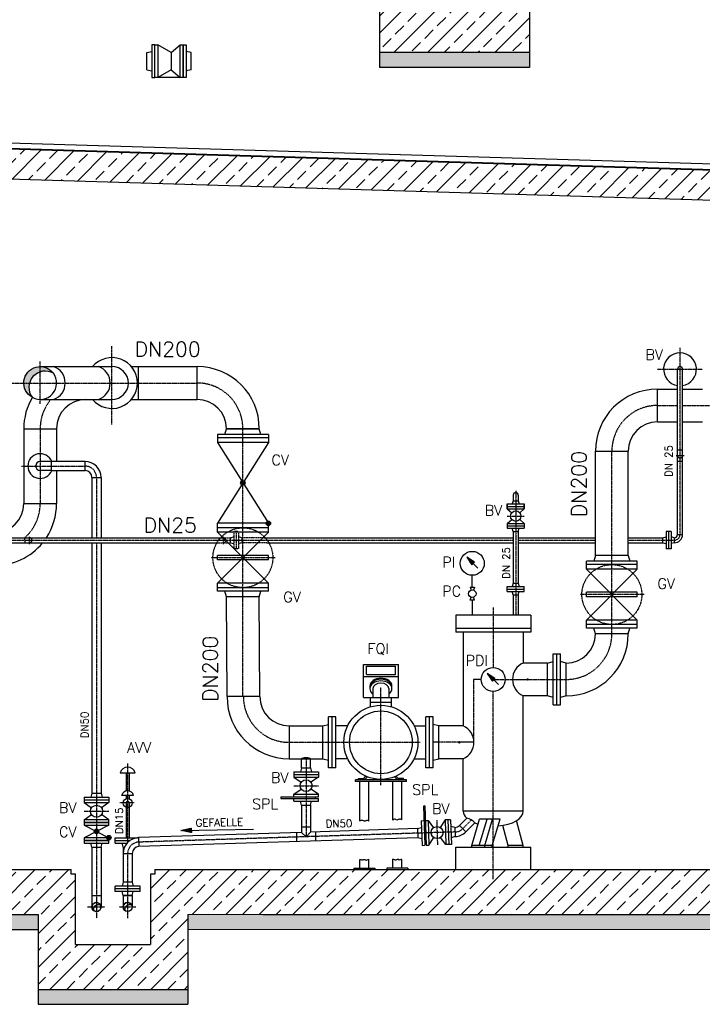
# Model space of a CAD drawing. Header units: millimetres. Extents: x -197187 to 241957296, y -45270 to 70505.
# Tile 32 of 116: x -34567 to -30009, y 2478 to 9055. Entities that reach past the tile are written whole.
import ezdxf
from ezdxf.enums import TextEntityAlignment as Align

# ---------------------------------------------------------------- set-up
doc = ezdxf.new("R2010")
doc.units = ezdxf.units.MM
doc.header["$LTSCALE"] = 0.5
for name, pattern in [('DASHDOT', [1, 0.5, -0.25, 0, -0.25]), ('DOT', [0.25, 0, -0.25]), ('HIDDEN', [0.375, 0.25, -0.125])]:
    doc.linetypes.add(name, pattern=pattern)
for name, color, linetype in [('21', 7, 'Continuous'), ('41', 7, 'Continuous'), ('42', 7, 'Continuous'), ('Beschriftung', 7, 'Continuous'), ('P-MU025ENTLÜ', 7, 'Continuous'), ('P-MU050ENTL', 7, 'Continuous'), ('P-MU150AUSL', 7, 'Continuous'), ('P-MU150EINL', 7, 'Continuous'), ('P-MU200EINL', 7, 'Continuous')]:
    doc.layers.add(name, color=color, linetype=linetype)
doc.styles.add('ROMANS', font='ROMANS', dxfattribs={"height": 0.2})

# ---------------------------------------------------------------- blocks, each defined once
blk = doc.blocks.new('FPFEIL')
at = {"layer": '41', "color": 7, "linetype": 'Continuous'}
for p, q in [((-99.9998, 18.5851), (-92.9259, 18.5851)), ((-99.9998, 15.7051), (-78.5259, 15.7051)), ((-99.9998, 12.8251), (-64.1259, 12.8251)), ((-99.9998, 12.8251), (-64.1259, 12.8251)), ((-99.9998, 9.9452), (-49.7259, 9.9452)), ((-99.9998, 7.0652), (-35.3259, 7.0652)), ((-99.9998, 4.1852), (-20.926, 4.1852)), ((-99.9998, 4.1852), (-20.926, 4.1852)), ((-99.9998, 1.3052), (-6.526, 1.3052)), ((-99.9998, -1.5748), (-7.874, -1.5748)), ((-99.9998, -4.4548), (-22.274, -4.4548)), ((-99.9998, -4.4548), (-22.274, -4.4548)), ((-99.9998, -7.3348), (-36.6739, -7.3348)), ((-99.9998, -10.2148), (-51.0739, -10.2148)), ((-99.9998, -13.0948), (-65.4739, -13.0948)), ((-99.9998, -13.0948), (-65.4739, -13.0948)), ((-99.9998, -15.9748), (-79.8739, -15.9748)), ((-99.9998, -18.8548), (-94.2739, -18.8548))]:
    blk.add_line(p, q, dxfattribs=at)
blk.add_lwpolyline([(0, 0), (-99.9998, -20), (-99.9998, 20), (0, 0)], close=True, dxfattribs=at)

msp = doc.modelspace()

# ---------------------------------------------------------------- hatches: boundary and pattern name
at = {"lineweight": 5}
h = msp.add_hatch(dxfattribs=at)
h.set_pattern_fill('ANSI33', color=256, scale=25)
h.set_pattern_definition([(45, (-6661.86, 11568.5), (-112.2532, 112.2532), []), (45, (-6549.61, 11568.5), (-112.2532, 112.2532), [79.375, -39.6875])])
h.paths.add_polyline_path([(-27429.005, 12756.898), (-27679.005, 12756.898), (-27679.005, 14316.398), (-27659.014, 14336.998), (-27619.032, 14338.197), (-27619.332, 14348.188), (-27489.278, 14352.09), (-27488.978, 14342.099), (-27448.996, 14343.298), (-27429.005, 14323.898)])
h.paths.add_polyline_path([(-27679.005, 11746.898), (-27429.005, 11746.898), (-27429.005, 9336.898), (-31164.005, 9336.898), (-31164.005, 8836.898), (-32164.005, 8836.898), (-32164.005, 9336.898), (-38179.005, 9336.898), (-38179.005, 14001.398), (-38159.014, 14021.998), (-38119.032, 14023.197), (-38119.332, 14033.188), (-37989.278, 14037.09), (-37988.978, 14027.099), (-37948.996, 14028.298), (-37929.005, 14008.898), (-37929.005, 9636.898), (-31944.005, 9636.898), (-31944.005, 9606.898), (-31914.005, 9606.898), (-31914.005, 9136.898), (-31414.005, 9136.898), (-31414.005, 9606.898), (-31384.005, 9606.898), (-31384.005, 9636.898), (-27679.005, 9636.898)])
h = msp.add_hatch(dxfattribs=at)
h.set_pattern_fill('ANSI33', color=256, scale=25)
h.set_pattern_definition([(45, (6099.8, -19317.34), (-112.2532, 112.2532), []), (45, (6212.05, -19317.34), (-112.2532, 112.2532), [79.375, -39.6875])])
h.paths.add_polyline_path([(-38328.524, 8280.693), (-38308.533, 8300.093), (-27299.064, 7969.809), (-27279.073, 7949.209), (-27279.073, 7788.471), (-27299.064, 7769.071), (-27329.005, 7769.969), (-27369.005, 7811.169), (-27369.005, 7771.169), (-38308.533, 8099.355), (-38328.524, 8119.955)])
h = msp.add_hatch(dxfattribs=at)
h.set_pattern_fill('ANSI33', color=256, scale=25)
h.set_pattern_definition([(45, (6100, -19369.34), (-112.2532, 112.2532), []), (45, (6212.25, -19369.34), (-112.2532, 112.2532), [79.375, -39.6875])])
h.paths.add_polyline_path([(-27429.005, 7772.969), (-27679.005, 7780.469), (-27679.005, 3378.469), (-33664.005, 3378.469), (-33664.005, 3348.469), (-33694.005, 3348.469), (-33694.005, 2878.469), (-34194.005, 2878.469), (-34194.005, 3378.469), (-37929.005, 3378.469), (-37929.005, 8087.969), (-38177.137, 8095.413), (-38179.005, 3078.469), (-34444.005, 3078.469), (-34444.005, 2578.469), (-33444.005, 2578.469), (-33444.005, 3078.469), (-27429.005, 3078.469)])
at = {"layer": 'Beschriftung', "lineweight": 5}
h = msp.add_hatch(dxfattribs=at)
h.set_pattern_fill('BETON_UNBEWEHRT', color=256, scale=200, angle=90, pattern_type=2)
h.set_pattern_definition([(135, (-12036.86, 54498.937), (-35.35534, -35.35534), [25, -12.5])])
h.paths.add_polyline_path([(-31164.005, 9336.898), (-27279.005, 9336.898), (-27279.005, 9236.898), (-31164.005, 9236.898)])
h.paths.add_polyline_path([(-32164.005, 8836.898), (-31164.005, 8836.898), (-31164.005, 8736.898), (-32164.005, 8736.898)])
h.paths.add_polyline_path([(-38329.005, 9336.898), (-32164.005, 9336.898), (-32164.005, 9236.898), (-38329.005, 9236.898)])
h = msp.add_hatch(dxfattribs=at)
h.set_pattern_fill('BETON_UNBEWEHRT', color=256, scale=200, angle=90, pattern_type=2)
h.set_pattern_definition([(135, (-38179.005, 48240.51), (-35.35534, -35.35534), [25, -12.5])])
h.paths.add_polyline_path([(-34444.005, 3078.469), (-38329.005, 3078.469), (-38329.005, 2978.469), (-34444.005, 2978.469)])
h.paths.add_polyline_path([(-33444.005, 2578.469), (-34444.005, 2578.469), (-34444.005, 2478.469), (-33444.005, 2478.469)])
h.paths.add_polyline_path([(-27279.005, 3078.469), (-33444.005, 3078.469), (-33444.005, 2978.469), (-27279.005, 2978.469)])
at = {"layer": 'P-MU200EINL', "linetype": 'Continuous', "ltscale": 10}
h = msp.add_hatch(color=256, dxfattribs=at)
h.paths.add_polyline_path([(-34501.172, 6628.424), (-34539.214, 6628.424, 0.27029068), (-34483.608, 6533.077, -0.23329223)])
h.paths.add_polyline_path([(-34429.664, 6737.974), (-34429.664, 6702.724, -0.21036679), (-34341.83, 6693.895, 0.23684684)])
h.paths.add_polyline_path([(-34429.664, 6702.724), (-34429.664, 6737.974, 0.41421356), (-34539.214, 6628.424), (-34501.172, 6628.424, -0.25004036)])

# ---------------------------------------------------------------- linework, layer by layer
for p, q in [((-32164.005, 9336.898), (-32164.005, 8736.898)), ((-31164.005, 9336.898), (-31164.005, 8736.898)), ((-31164.005, 8836.898), (-32164.005, 8836.898)), ((-31164.005, 8736.898), (-32164.005, 8736.898)), ((-27299.064, 7969.809), (-38334.006, 8300.857)), ((-36956.831, 8303.209), (-25838.308, 7969.653)), ((-36918.863, 8265.241), (-25874.938, 7932.536)), ((-25924.087, 7931.061), (-36916.694, 8263.072)), ((-27369.005, 7771.169), (-38334.006, 8100.119)), ((-34224.005, 3348.469), (-34224.005, 3378.469)), ((-33664.005, 3378.469), (-33664.005, 3348.469)), ((-34194.005, 3348.469), (-34224.005, 3348.469)), ((-34194.005, 2878.469), (-34194.005, 3348.469)), ((-33694.005, 3348.469), (-33694.005, 2878.469)), ((-33664.005, 3348.469), (-33694.005, 3348.469)), ((-38329.005, 3078.469), (-34444.005, 3078.469)), ((-34444.005, 3078.469), (-34444.005, 2478.469)), ((-33444.005, 3078.469), (-33444.005, 2478.469)), ((-38329.005, 2978.469), (-34444.005, 2978.469)), ((-34444.005, 2578.469), (-33444.005, 2578.469)), ((-34444.005, 2478.469), (-33444.005, 2478.469))]:
    msp.add_line(p, q)
at = {"lineweight": 5}
for p, q in [((-33444.005, 3078.469), (-27279.005, 3078.469)), ((-27279.005, 2978.469), (-33444.005, 2978.469))]:
    msp.add_line(p, q, dxfattribs=at)
at = {"layer": '21', "linetype": 'DASHDOT', "ltscale": 10}
for p, q in [((-33846.005, 4086.534), (-33846.005, 3559.867)), ((-33803.185, 3823.469), (-33898.005, 3823.469))]:
    msp.add_line(p, q, dxfattribs=at)
at = {"layer": '21', "linetype": 'Continuous', "ltscale": 10}
for p, q in [((-33796.005, 4023.469), (-33896.005, 4023.469)), ((-31985.005, 3967.469), (-32326.162, 3967.469)), ((-31985.005, 3977.469), (-32325.005, 3977.469)), ((-32325.005, 3967.469), (-32325.005, 3977.469)), ((-32305.005, 3977.469), (-32305.005, 3987.469)), ((-32305.005, 3987.469), (-32269.147, 3987.469)), ((-32295.005, 3703.681), (-32295.005, 3967.469)), ((-32269.147, 3987.469), (-32254.686, 4001.93)), ((-32265.005, 3977.469), (-32244.686, 3997.788)), ((-32235.005, 3701.823), (-32235.005, 3967.469)), ((-32075.005, 3708.442), (-32075.005, 3967.469)), ((-32045.005, 3977.469), (-32065.324, 3997.788)), ((-32040.863, 3987.469), (-32055.324, 4001.93)), ((-32005.005, 3987.469), (-32040.863, 3987.469)), ((-32015.005, 3710.3), (-32015.005, 3967.469)), ((-32005.005, 3977.469), (-32005.005, 3987.469)), ((-31985.005, 3967.469), (-31985.005, 3977.469)), ((-33806.005, 3873.469), (-33886.005, 3873.469)), ((-33928.505, 3591.469), (-33779.675, 3591.469)), ((-33928.505, 3555.469), (-33928.505, 3591.469)), ((-33928.505, 3573.469), (-33829.797, 3573.469)), ((-33928.505, 3555.469), (-33850.059, 3555.469)), ((-33773.421, 3591.855), (-33771.481, 3531.587)), ((-33876.155, 3528.469), (-33867.184, 3528.469)), ((-33876.155, 3528.469), (-33867.184, 3528.469)), ((-31655.005, 3528.469), (-31155.005, 3528.469)), ((-37929.005, 3378.469), (-34224.005, 3378.469)), ((-33664.005, 3378.469), (-27679.005, 3378.469)), ((-32944.005, 3078.469), (-27429.005, 3078.469)), ((-34194.005, 2878.469), (-33694.005, 2878.469))]:
    msp.add_line(p, q, dxfattribs=at)
msp.add_circle((-33846.005, 3823.469), 30, dxfattribs=at)
msp.add_arc((-33846.005, 3823.469), 10.65, 0, 180, dxfattribs=at)
at = {"layer": '41', "linetype": 'Continuous', "ltscale": 10}
for p, q in [((-31536.827, 4228.469), (-31631.245, 4228.469)), ((-33856.655, 4023.469), (-33856.655, 3902.085)), ((-33835.355, 4023.469), (-33835.355, 3902.085)), ((-33856.655, 3873.469), (-33856.655, 3851.515)), ((-33856.655, 3823.469), (-33856.655, 3591.469)), ((-33846.005, 3853.469), (-33846.005, 3873.469)), ((-33835.355, 3873.469), (-33835.355, 3851.515)), ((-33835.355, 3823.469), (-33835.355, 3591.469)), ((-33856.655, 3795.469), (-33835.355, 3795.469)), ((-31548.307, 3538.469), (-31496.039, 3715.45)), ((-31498.307, 3538.469), (-31446.039, 3715.45)), ((-31359.437, 3715.45), (-31496.039, 3715.45)), ((-31461.704, 3538.469), (-31409.437, 3715.45)), ((-31411.704, 3538.469), (-31359.437, 3715.45)), ((-31205.005, 3538.469), (-31249.557, 3705.549)), ((-31305.005, 3538.469), (-31341.069, 3673.716)), ((-33876.155, 3528.469), (-33883.39, 3555.469)), ((-31655.005, 3378.469), (-31655.005, 3528.469)), ((-31411.704, 3538.469), (-31548.307, 3538.469)), ((-31548.307, 3528.469), (-31548.307, 3538.469)), ((-31461.704, 3528.469), (-31461.704, 3538.469)), ((-31411.704, 3528.469), (-31411.704, 3538.469)), ((-31205.005, 3538.469), (-31305.005, 3538.469)), ((-31305.005, 3528.469), (-31305.005, 3538.469)), ((-31205.005, 3528.469), (-31205.005, 3538.469)), ((-31155.005, 3378.469), (-31155.005, 3528.469)), ((-32295.005, 3388.469), (-32295.005, 3446.073)), ((-32235.005, 3388.469), (-32235.005, 3448.86)), ((-32075.005, 3388.469), (-32075.005, 3448.86)), ((-32015.005, 3388.469), (-32015.005, 3446.073)), ((-32335.005, 3388.469), (-32195.005, 3388.469)), ((-32335.005, 3388.469), (-32335.005, 3378.469)), ((-32195.005, 3388.469), (-32195.005, 3378.469)), ((-31975.005, 3388.469), (-32115.005, 3388.469)), ((-32115.005, 3388.469), (-32115.005, 3378.469)), ((-31975.005, 3388.469), (-31975.005, 3378.469))]:
    msp.add_line(p, q, dxfattribs=at)
at = {"layer": '41', "linetype": 'DASHDOT', "ltscale": 10}
msp.add_line((-31405.005, 3313.337), (-31405.005, 3528.469), dxfattribs=at)
at = {"layer": '41', "linetype": 'Continuous', "ltscale": 10}
for centre in [(-31175.296, 4648.469), (-31631.245, 4228.469)]:
    msp.add_circle(centre, 5, dxfattribs=at)
for centre, radius, start, end in [((-33846.005, 4012.219), 51.25, 12.6803833, 167.3196167), ((-33846.005, 3861.802), 41.667, 16.2602028, 163.7397944)]:
    msp.add_arc(centre, radius, start, end, dxfattribs=at)
msp.add_ellipse((-32655.005, 4118.919), major_axis=(30.15, 0), ratio=0.18529353, start_param=0, end_param=3.14159265, dxfattribs=at)
for points, knots in [([(-32295.005, 3703.681), (-32289.537, 3707.12), (-32283.734, 3710.163), (-32278.229, 3708.328), (-32275.441, 3707.398), (-32272.653, 3706.469), (-32269.865, 3705.54), (-32267.078, 3704.611), (-32264.29, 3703.681), (-32261.502, 3702.752), (-32256.204, 3700.986), (-32250.962, 3709.644), (-32245.705, 3708.328), (-32241.775, 3707.343), (-32238.154, 3705.207), (-32235.005, 3701.823)], [0, 0, 0, 0, 0.27067598, 0.27067598, 0.27067598, 0.40774993, 0.40774993, 0.40774993, 0.5448234, 0.5448234, 0.5448234, 0.80530286, 0.80530286, 0.80530286, 1, 1, 1, 1]), ([(-32015.005, 3710.3), (-32020.473, 3713.738), (-32026.277, 3716.781), (-32031.782, 3714.946), (-32034.57, 3714.017), (-32037.357, 3713.088), (-32040.145, 3712.159), (-32042.933, 3711.229), (-32045.721, 3710.3), (-32048.508, 3709.371), (-32053.806, 3707.605), (-32059.049, 3716.263), (-32064.306, 3714.946), (-32068.235, 3713.962), (-32071.856, 3711.826), (-32075.005, 3708.442)], [0, 0, 0, 0, 0.27067598, 0.27067598, 0.27067598, 0.40774993, 0.40774993, 0.40774993, 0.5448234, 0.5448234, 0.5448234, 0.80530286, 0.80530286, 0.80530286, 1, 1, 1, 1]), ([(-32295.005, 3446.073), (-32291.225, 3445.701), (-32287.531, 3444.883), (-32283.804, 3444.214), (-32281.584, 3443.815), (-32279.427, 3442.667), (-32277.299, 3442.356), (-32275.838, 3442.142), (-32275.036, 3444.866), (-32273.582, 3445.143), (-32270.384, 3445.753), (-32266.559, 3445.753), (-32263.361, 3445.143), (-32260.229, 3444.547), (-32257.232, 3441.072), (-32254.068, 3441.426), (-32251.93, 3441.666), (-32249.692, 3442.413), (-32247.563, 3443.285), (-32243.239, 3445.056), (-32239.051, 3446.661), (-32235.005, 3448.86)], [0, 0, 0, 0, 0.17880439, 0.17880439, 0.17880439, 0.28533977, 0.28533977, 0.28533977, 0.35850758, 0.35850758, 0.35850758, 0.51947859, 0.51947859, 0.51947859, 0.67708789, 0.67708789, 0.67708789, 0.78362327, 0.78362327, 0.78362327, 1, 1, 1, 1]), ([(-32015.005, 3446.073), (-32018.786, 3445.701), (-32022.479, 3444.883), (-32026.206, 3444.214), (-32028.427, 3443.815), (-32030.583, 3442.667), (-32032.711, 3442.356), (-32034.172, 3442.142), (-32034.974, 3444.866), (-32036.428, 3445.143), (-32039.626, 3445.753), (-32043.452, 3445.753), (-32046.65, 3445.143), (-32049.781, 3444.547), (-32052.779, 3441.072), (-32055.942, 3441.426), (-32058.081, 3441.666), (-32060.318, 3442.413), (-32062.447, 3443.285), (-32066.771, 3445.056), (-32070.96, 3446.661), (-32075.005, 3448.86)], [0, 0, 0, 0, 0.17880439, 0.17880439, 0.17880439, 0.28533977, 0.28533977, 0.28533977, 0.35850758, 0.35850758, 0.35850758, 0.51947859, 0.51947859, 0.51947859, 0.67708789, 0.67708789, 0.67708789, 0.78362327, 0.78362327, 0.78362327, 1, 1, 1, 1])]:
    msp.add_open_spline(points, degree=3, knots=knots, dxfattribs=at)
at = {"layer": 'P-MU025ENTLÜ', "linetype": 'DASHDOT', "ltscale": 10}
for p, q in [((-30158.005, 5616.469), (-30158.005, 6863.297)), ((-30308.005, 6720.469), (-30010.383, 6720.469)), ((-30183.454, 6144.469), (-30130.281, 6144.469)), ((-31255.005, 5909.046), (-31255.005, 5078.469)), ((-31312.505, 5739.469), (-31197.505, 5739.469)), ((-34502.004, 5553.038), (-34502.004, 5603.917)), ((-33206.489, 5553.029), (-33206.489, 5603.909)), ((-35265.028, 5578.469), (-31271.855, 5578.469)), ((-31238.155, 5578.469), (-30722.555, 5578.469)), ((-30503.455, 5578.469), (-30196.005, 5578.469))]:
    msp.add_line(p, q, dxfattribs=at)
at = {"layer": 'P-MU025ENTLÜ', "linetype": 'Continuous', "ltscale": 10}
for p, q in [((-30174.855, 5616.469), (-30174.855, 6720.469)), ((-30141.155, 5616.469), (-30141.155, 6720.469)), ((-30174.855, 6182.469), (-30141.155, 6182.469)), ((-30174.855, 6106.469), (-30141.155, 6106.469)), ((-31271.855, 5880.469), (-31271.855, 5842.469)), ((-31238.155, 5880.469), (-31238.155, 5842.469)), ((-31312.505, 5820.469), (-31197.505, 5820.469)), ((-31312.505, 5820.469), (-31312.505, 5788.469)), ((-31312.505, 5788.469), (-31312.505, 5820.469)), ((-31312.505, 5820.469), (-31271.855, 5820.469)), ((-31312.505, 5804.469), (-31197.505, 5804.469)), ((-31312.505, 5804.469), (-31271.855, 5804.469)), ((-31312.505, 5788.469), (-31197.505, 5788.469)), ((-31312.505, 5788.469), (-31281.645, 5762.17)), ((-31312.505, 5788.469), (-31271.855, 5788.469)), ((-31271.855, 5842.469), (-31277.75, 5820.469)), ((-31271.855, 5842.469), (-31277.75, 5820.469)), ((-31271.855, 5842.469), (-31238.155, 5842.469)), ((-31271.855, 5842.469), (-31238.155, 5842.469)), ((-31238.155, 5842.469), (-31232.26, 5820.469)), ((-31238.155, 5842.469), (-31232.26, 5820.469)), ((-31238.155, 5820.469), (-31197.505, 5820.469)), ((-31238.155, 5804.469), (-31197.505, 5804.469)), ((-31238.155, 5788.469), (-31197.505, 5788.469)), ((-31197.505, 5788.469), (-31228.366, 5762.17)), ((-31197.505, 5820.469), (-31197.505, 5788.469)), ((-31197.505, 5788.469), (-31197.505, 5820.469)), ((-31312.505, 5690.469), (-31281.645, 5716.768)), ((-31312.505, 5690.469), (-31312.505, 5658.469)), ((-31312.505, 5690.469), (-31197.505, 5690.469)), ((-31312.505, 5674.469), (-31197.505, 5674.469)), ((-31312.505, 5658.469), (-31197.505, 5658.469)), ((-31271.989, 5636.969), (-31277.75, 5658.469)), ((-31238.021, 5636.969), (-31232.26, 5658.469)), ((-31197.505, 5690.469), (-31228.366, 5716.768)), ((-31197.505, 5690.469), (-31197.505, 5658.469)), ((-35119.005, 5595.319), (-33209.1, 5595.319)), ((-34532.005, 5578.469), (-34532.005, 5595.319)), ((-33159.637, 5561.619), (-33159.637, 5595.319)), ((-33083.637, 5595.319), (-33105.637, 5601.214)), ((-32936.911, 5595.319), (-31271.855, 5595.319)), ((-31271.855, 5636.969), (-31271.855, 5290.469)), ((-31271.855, 5636.969), (-31238.155, 5636.469)), ((-31238.155, 5636.469), (-31238.155, 5290.469)), ((-31238.155, 5595.319), (-30722.555, 5595.319)), ((-30503.455, 5595.319), (-30272.005, 5595.319)), ((-30272.005, 5595.319), (-30250.005, 5601.214)), ((-30272.005, 5561.619), (-30272.005, 5595.319)), ((-30250.005, 5635.969), (-30250.005, 5520.969)), ((-30218.005, 5635.969), (-30250.005, 5635.969)), ((-30234.005, 5635.969), (-30234.005, 5520.969)), ((-30218.005, 5635.969), (-30218.005, 5520.969)), ((-30196.005, 5595.319), (-30218.005, 5601.214)), ((-30196.005, 5595.319), (-30196.005, 5561.619)), ((-30174.855, 5616.469), (-30141.155, 5616.469)), ((-35119.005, 5561.619), (-33230.318, 5561.619)), ((-34532.005, 5578.469), (-34532.005, 5561.619)), ((-33159.637, 5561.619), (-33137.637, 5555.724)), ((-32915.692, 5561.619), (-31271.855, 5561.619)), ((-31238.155, 5561.619), (-30722.555, 5561.619)), ((-30503.455, 5561.619), (-30272.005, 5561.619)), ((-30272.005, 5561.619), (-30250.005, 5555.724)), ((-30196.005, 5561.619), (-30218.005, 5555.724)), ((-30218.005, 5520.969), (-30250.005, 5520.969)), ((-31312.505, 5268.469), (-31197.505, 5268.469)), ((-31312.505, 5236.469), (-31312.505, 5268.469)), ((-31271.855, 5290.469), (-31277.75, 5268.469)), ((-31271.855, 5290.469), (-31238.155, 5290.469)), ((-31238.155, 5290.469), (-31232.26, 5268.469)), ((-31197.505, 5236.469), (-31197.505, 5268.469)), ((-31312.505, 5252.469), (-31197.505, 5252.469)), ((-31312.505, 5236.469), (-31197.505, 5236.469)), ((-31271.855, 5214.469), (-31277.75, 5236.469)), ((-31271.855, 5214.469), (-31271.855, 5078.469)), ((-31271.855, 5214.469), (-31238.155, 5214.469)), ((-31238.155, 5214.469), (-31232.26, 5236.469)), ((-31238.155, 5214.469), (-31238.155, 5078.469))]:
    msp.add_line(p, q, dxfattribs=at)
at = {"layer": 'P-MU025ENTLÜ', "linetype": 'HIDDEN', "ltscale": 10}
for p, q in [((-33209.1, 5595.319), (-33159.637, 5595.319)), ((-33159.637, 5595.319), (-33137.637, 5601.214)), ((-33159.637, 5561.619), (-33159.637, 5595.319)), ((-33105.638, 5635.969), (-33137.637, 5635.969)), ((-33137.637, 5635.969), (-33137.637, 5520.969)), ((-33121.638, 5635.969), (-33121.637, 5520.969)), ((-33105.638, 5635.969), (-33105.637, 5520.969)), ((-33083.637, 5595.319), (-33083.637, 5561.619)), ((-32936.911, 5595.319), (-33083.637, 5595.319)), ((-33230.318, 5561.619), (-33159.637, 5561.619)), ((-33083.637, 5561.619), (-33105.638, 5555.724)), ((-32915.692, 5561.619), (-33083.637, 5561.619)), ((-33105.637, 5520.969), (-33137.637, 5520.969))]:
    msp.add_line(p, q, dxfattribs=at)
at = {"layer": 'P-MU025ENTLÜ', "linetype": 'Continuous', "ltscale": 10}
msp.add_circle((-31255.005, 5739.469), 35, dxfattribs=at)
for centre, radius, start, end in [((-30158.005, 6720.469), 109.55, 278.8478472, 261.1521528), ((-30158.005, 6720.469), 16.85, 0, 180), ((-30158.005, 6144.469), 16.85, 180, 0), ((-31255.005, 5880.469), 16.85, 0, 180), ((-34502.004, 5578.469), 16.85, 270, 90), ((-30196.005, 5616.469), 54.85, 270, 0), ((-30196.005, 5616.469), 21.15, 270, 0)]:
    msp.add_arc(centre, radius, start, end, dxfattribs=at)
at = {"layer": 'P-MU025ENTLÜ', "linetype": 'HIDDEN', "ltscale": 10}
msp.add_arc((-33206.489, 5578.469), 16.85, 270, 90, dxfattribs=at)
at = {"layer": 'P-MU025ENTLÜ', "linetype": 'DASHDOT', "ltscale": 10}
msp.add_arc((-30196.005, 5616.469), 38, 270, 0, dxfattribs=at)
at = {"layer": 'P-MU050ENTL', "linetype": 'Continuous', "ltscale": 10}
for p, q in [((-33555.005, 8835.489), (-33645.005, 8888.339)), ((-33555.005, 8835.489), (-33495.005, 8888.339)), ((-33717.005, 8835.489), (-33685.005, 8843.839)), ((-33717.005, 8721.189), (-33717.005, 8835.489)), ((-33555.005, 8835.489), (-33555.005, 8721.189)), ((-33423.005, 8835.489), (-33455.005, 8843.839)), ((-33423.005, 8721.189), (-33423.005, 8835.489)), ((-33717.005, 8721.189), (-33685.005, 8712.839)), ((-33555.005, 8721.189), (-33645.005, 8668.339)), ((-33555.005, 8721.189), (-33495.005, 8668.339)), ((-33423.005, 8721.189), (-33455.005, 8712.839)), ((-34354.005, 6103.597), (-34430.005, 6103.597)), ((-34354.005, 6043.297), (-34354.005, 6103.597)), ((-34130.005, 6043.297), (-34130.005, 6103.597)), ((-34354.005, 6043.297), (-34430.005, 6043.297)), ((-34084.155, 5997.447), (-34084.155, 5595.319)), ((-34084.155, 5997.447), (-34023.855, 5997.447)), ((-34023.855, 5997.447), (-34023.855, 5595.319)), ((-34084.155, 5561.619), (-34084.155, 3888.469)), ((-34023.855, 5561.619), (-34023.855, 3888.469)), ((-32685.155, 4058.919), (-32685.155, 4118.919)), ((-32624.855, 4058.919), (-32624.855, 4118.919)), ((-32737.505, 4031.919), (-32572.505, 4031.919)), ((-32737.505, 4031.919), (-32737.505, 3995.919)), ((-32737.505, 4013.919), (-32572.505, 4013.919)), ((-32685.155, 4058.919), (-32692.39, 4031.919)), ((-32685.155, 4058.919), (-32624.855, 4058.919)), ((-32624.855, 4058.919), (-32617.621, 4031.919)), ((-32572.505, 4031.919), (-32572.505, 3995.919)), ((-32737.505, 3995.919), (-32572.505, 3995.919)), ((-32737.505, 3995.919), (-32687.914, 3961.656)), ((-32572.505, 3995.919), (-32622.096, 3961.656)), ((-34084.155, 3888.469), (-34091.39, 3861.469)), ((-34084.155, 3888.469), (-34023.855, 3888.469)), ((-34023.855, 3888.469), (-34016.621, 3861.469)), ((-32737.505, 3881.919), (-32687.914, 3916.182)), ((-32737.505, 3881.919), (-32572.505, 3881.919)), ((-32737.505, 3863.919), (-32737.505, 3881.919)), ((-32572.505, 3881.919), (-32622.096, 3916.182)), ((-32572.505, 3863.919), (-32572.505, 3881.919)), ((-34136.505, 3861.469), (-33971.505, 3861.469)), ((-34136.505, 3861.469), (-34136.505, 3825.469)), ((-34136.505, 3843.469), (-33971.505, 3843.469)), ((-34136.505, 3825.469), (-33971.505, 3825.469)), ((-34136.505, 3825.469), (-34086.914, 3791.206)), ((-33971.505, 3825.469), (-34021.096, 3791.206)), ((-33971.505, 3861.469), (-33971.505, 3825.469)), ((-32822.211, 3863.919), (-32572.505, 3863.919)), ((-32822.211, 3863.919), (-32822.211, 3853.919)), ((-32822.211, 3853.919), (-32572.505, 3853.919)), ((-32737.505, 3835.919), (-32737.505, 3853.919)), ((-32737.505, 3835.919), (-32572.505, 3835.919)), ((-32685.155, 3808.919), (-32692.39, 3835.919)), ((-32624.855, 3808.919), (-32617.621, 3835.919)), ((-32593.005, 3863.919), (-32593.005, 3853.919)), ((-32572.505, 3835.919), (-32572.505, 3853.919)), ((-32685.155, 3808.919), (-32624.855, 3808.919)), ((-32685.155, 3808.919), (-32685.155, 3626.889)), ((-32624.855, 3808.919), (-32624.855, 3628.83)), ((-31860.768, 3803.356), (-31870.763, 3803.034)), ((-31870.763, 3803.034), (-31862.475, 3540.784)), ((-31860.768, 3803.356), (-31852.48, 3541.101)), ((-34136.505, 3711.469), (-34086.914, 3745.732)), ((-33971.505, 3711.469), (-34021.096, 3745.732)), ((-31885.678, 3705.134), (-31867.687, 3705.702)), ((-31885.678, 3705.134), (-31880.466, 3540.216)), ((-31857.692, 3706.018), (-31839.701, 3706.587)), ((-31839.701, 3706.587), (-31834.489, 3541.669)), ((-31839.701, 3706.587), (-31803.889, 3658.103)), ((-31725.758, 3710.188), (-31758.437, 3659.539)), ((-31689.775, 3711.325), (-31725.758, 3710.188)), ((-31725.758, 3710.188), (-31720.546, 3545.27)), ((-31707.766, 3710.756), (-31702.555, 3545.838)), ((-31689.775, 3711.325), (-31684.564, 3546.407)), ((-31630.163, 3673.261), (-31581.753, 3721.671)), ((-31587.525, 3630.623), (-31528.383, 3689.764)), ((-33971.505, 3675.469), (-34136.505, 3591.469)), ((-34136.505, 3675.469), (-33971.505, 3591.469)), ((-32685.155, 3626.889), (-33773.421, 3591.855)), ((-33490.544, 3638.864), (-33005.341, 3648.095)), ((-32719.005, 3625.799), (-32719.005, 3565.468)), ((-32624.855, 3662.698), (-32685.155, 3660.757)), ((-32685.155, 3626.889), (-32655.005, 3597.694)), ((-32655.005, 3597.694), (-32624.855, 3628.83)), ((-31911.006, 3651.811), (-32624.855, 3628.83)), ((-32591.005, 3629.92), (-32591.005, 3569.589)), ((-31911.011, 3651.957), (-31884.253, 3660.041)), ((-31911.011, 3651.957), (-31909.106, 3591.687)), ((-31661.135, 3659.853), (-31688.35, 3666.232)), ((-31661.135, 3659.853), (-31659.231, 3599.584)), ((-31587.525, 3630.623), (-31630.163, 3673.261)), ((-34084.155, 3528.469), (-34091.39, 3555.469)), ((-34023.855, 3528.469), (-34016.621, 3555.469)), ((-31909.102, 3591.541), (-33771.481, 3531.587)), ((-31909.106, 3591.687), (-31881.891, 3585.309)), ((-31853.124, 3561.477), (-31863.119, 3561.155)), ((-31834.489, 3541.669), (-31801.81, 3592.317)), ((-31720.546, 3545.27), (-31756.358, 3593.754)), ((-31659.231, 3599.584), (-31685.989, 3591.5)), ((-34084.155, 3528.469), (-34084.155, 3128.469)), ((-34084.155, 3528.469), (-34023.855, 3528.469)), ((-34023.855, 3528.469), (-34023.855, 3128.469)), ((-33876.155, 3528.469), (-33876.155, 3294.469)), ((-31880.466, 3540.216), (-31862.475, 3540.784)), ((-31852.48, 3541.101), (-31834.489, 3541.669)), ((-31684.564, 3546.407), (-31720.546, 3545.27)), ((-33876.155, 3485.76), (-33815.855, 3485.76)), ((-33815.855, 3485.76), (-33815.855, 3294.469)), ((-33876.155, 3294.469), (-33883.39, 3267.469)), ((-33815.855, 3294.469), (-33876.155, 3294.469)), ((-33815.855, 3294.469), (-33808.621, 3267.469)), ((-33763.505, 3267.469), (-33928.505, 3267.469)), ((-33928.505, 3231.469), (-33928.505, 3267.469)), ((-33763.505, 3249.469), (-33928.505, 3249.469)), ((-33763.505, 3231.469), (-33928.505, 3231.469)), ((-33876.155, 3204.469), (-33883.39, 3231.469)), ((-33815.855, 3204.469), (-33808.621, 3231.469)), ((-33763.505, 3231.469), (-33763.505, 3267.469)), ((-34084.155, 3204.469), (-34023.855, 3204.469)), ((-33876.155, 3204.469), (-33815.855, 3204.469)), ((-33815.855, 3204.469), (-33876.155, 3204.469)), ((-33876.155, 3204.469), (-33876.155, 3128.469)), ((-33815.855, 3204.469), (-33815.855, 3128.469))]:
    msp.add_line(p, q, dxfattribs=at)
at = {"layer": 'P-MU050ENTL', "linetype": 'DASHDOT', "ltscale": 10}
for p, q in [((-34554.842, 6073.447), (-34130.005, 6073.447)), ((-34054.005, 5997.447), (-34054.005, 5595.319)), ((-34054.005, 5561.619), (-34054.005, 3053.366)), ((-32655.005, 4118.919), (-32655.005, 3597.694)), ((-32737.505, 3938.919), (-32572.505, 3938.919)), ((-34136.505, 3768.469), (-33971.505, 3768.469)), ((-31782.729, 3708.387), (-31777.518, 3543.469)), ((-31608.844, 3651.942), (-31550.134, 3710.652)), ((-31660.182, 3629.72), (-33772.451, 3561.721)), ((-33846.005, 3485.76), (-33846.005, 3053.366)), ((-34113.732, 3128.469), (-33997.457, 3128.469)), ((-33902.036, 3128.469), (-33791.448, 3128.469))]:
    msp.add_line(p, q, dxfattribs=at)
at = {"layer": 'P-MU050ENTL', "linetype": 'Continuous'}
for p, q in [((-34130.005, 6103.597), (-34354.005, 6103.597)), ((-34354.005, 6043.297), (-34130.005, 6043.297))]:
    msp.add_line(p, q, dxfattribs=at)
at = {"layer": 'P-MU050ENTL', "linetype": 'Continuous', "ltscale": 10}
for points in [[(-33685.005, 8888.339), (-33685.005, 8668.339), (-33665.005, 8668.339), (-33665.005, 8888.339)], [(-33645.005, 8888.339), (-33645.005, 8668.339), (-33665.005, 8668.339), (-33665.005, 8888.339)], [(-33475.005, 8888.339), (-33475.005, 8668.339), (-33495.005, 8668.339), (-33495.005, 8888.339)], [(-33455.005, 8888.339), (-33455.005, 8668.339), (-33475.005, 8668.339), (-33475.005, 8888.339)], [(-34136.505, 3693.469), (-33971.505, 3693.469), (-33971.505, 3711.469), (-34136.505, 3711.469)], [(-34136.505, 3675.469), (-33971.505, 3675.469), (-33971.505, 3693.469), (-34136.505, 3693.469)], [(-34136.505, 3573.469), (-33971.505, 3573.469), (-33971.505, 3591.469), (-34136.505, 3591.469)], [(-34136.505, 3555.469), (-33971.505, 3555.469), (-33971.505, 3573.469), (-34136.505, 3573.469)]]:
    msp.add_lwpolyline(points, close=True, dxfattribs=at)
for points in [[(-34026.855, 3141.58, 1.37095256), (-34068.463, 3102.012, -0.72941984), (-34026.855, 3141.58)], [(-33818.855, 3141.58, 1.37095256), (-33860.463, 3102.012, -0.72941984), (-33818.855, 3141.58)]]:
    msp.add_lwpolyline(points, format="xyb", dxfattribs=at)
for centre, radius in [((-32655.005, 3938.919), 40), ((-34054.005, 3768.469), 40), ((-34054.005, 3633.469), 15), ((-34054.005, 3633.469), 10), ((-34054.005, 3633.469), 5), ((-31780.123, 3625.928), 40), ((-33971.505, 3591.469), 10), ((-33971.505, 3591.469), 5), ((-34054.005, 3128.469), 30.15), ((-33846.005, 3128.469), 30.15)]:
    msp.add_circle(centre, radius, dxfattribs=at)
at = {"layer": 'P-MU050ENTL', "linetype": 'Continuous'}
msp.add_arc((-34430.005, 6073.447), 82.5, 21.4355589, 338.5644411, dxfattribs=at)
at = {"layer": 'P-MU050ENTL', "linetype": 'Continuous', "ltscale": 10}
for centre, radius, start, end in [((-34430.005, 6073.447), 30.15, 90, 270), ((-34130.005, 5997.447), 106.15, 0, 90), ((-34130.005, 5997.447), 45.85, 0, 90), ((-31662.584, 3705.682), 45.85, 271.8110583, 314.9999917), ((-31662.584, 3705.682), 106.15, 271.8110583, 314.9999972), ((-33770.005, 3485.76), 106.15, 91.8438667, 180), ((-33770.005, 3485.76), 45.85, 91.8438667, 180), ((-34054.005, 3128.469), 30.15, 241.3444028, 25.7754167)]:
    msp.add_arc(centre, radius, start, end, dxfattribs=at)
at = {"layer": 'P-MU050ENTL', "linetype": 'DASHDOT', "ltscale": 10}
for centre, start, end in [((-34130.005, 5997.447), 0, 90), ((-31662.584, 3705.682), 271.8110583, 314.9999944), ((-33770.005, 3485.76), 91.8438667, 180)]:
    msp.add_arc(centre, 76, start, end, dxfattribs=at)
at = {"layer": 'P-MU150AUSL', "color": 1}
msp.add_line((-33495.516, 8668.789), (-33644.239, 8668.789), dxfattribs=at)
at = {"layer": 'P-MU200EINL', "linetype": 'DASHDOT', "ltscale": 10}
for p, q in [((-33950.664, 6351.513), (-33950.664, 6876.462)), ((-34429.664, 6490.47), (-34429.664, 6771.472)), ((-34630.788, 6628.424), (-33381.664, 6628.424)), ((-30308.005, 6478.469), (-30174.855, 6478.469)), ((-30141.155, 6478.469), (-29415.967, 6478.469)), ((-34430.005, 6323.424), (-34430.005, 5823.469)), ((-33076.664, 4533.469), (-33076.664, 6323.424)), ((-30613.005, 4953.469), (-30613.005, 6173.469)), ((-32860.502, 5461.424), (-33288.49, 5461.424)), ((-30396.844, 5215.469), (-30824.831, 5215.469)), ((-31405.005, 5128.172), (-31405.005, 4728.469)), ((-31536.827, 4648.469), (-31536.827, 4228.469)), ((-31405.005, 4648.469), (-31175.296, 4648.469)), ((-31276.367, 4648.469), (-30918.005, 4648.469)), ((-32155.005, 3943.283), (-32155.005, 4597.469)), ((-31405.005, 3528.469), (-31405.005, 4568.469)), ((-32768.005, 4228.469), (-31892.005, 4228.469)), ((-31636.245, 4228.469), (-31802.97, 4228.469))]:
    msp.add_line(p, q, dxfattribs=at)
at = {"layer": 'P-MU200EINL', "linetype": 'Continuous', "ltscale": 10}
for p, q in [((-34429.664, 6737.974), (-33950.664, 6737.974)), ((-33820.668, 6737.974), (-33381.664, 6737.974)), ((-33772.664, 6518.874), (-33772.664, 6737.974)), ((-33381.664, 6518.874), (-33381.664, 6737.974)), ((-30308.005, 6368.919), (-30308.005, 6588.019)), ((-30308.005, 6588.019), (-30174.855, 6588.019)), ((-30141.155, 6588.019), (-30008.005, 6588.019)), ((-34429.664, 6518.874), (-33950.664, 6518.874)), ((-33820.668, 6518.874), (-33381.664, 6518.874)), ((-34539.555, 6323.424), (-34320.455, 6323.424)), ((-34539.555, 6323.424), (-34539.555, 5823.469)), ((-34320.455, 6323.424), (-34320.455, 6103.597)), ((-33196.396, 6285.424), (-33186.214, 6323.424)), ((-33186.214, 6323.424), (-32967.114, 6323.424)), ((-32967.114, 6323.424), (-33186.214, 6323.424)), ((-32956.932, 6285.424), (-32967.114, 6323.424)), ((-30308.005, 6368.919), (-30174.855, 6368.919)), ((-30141.155, 6368.919), (-30008.005, 6368.919)), ((-33246.664, 6285.424), (-33246.664, 6231.424)), ((-32906.664, 6285.424), (-33246.664, 6285.424)), ((-32906.664, 6261.424), (-33246.664, 6261.424)), ((-32906.664, 6285.424), (-32906.664, 6231.424)), ((-32906.664, 6231.424), (-33246.664, 6231.424)), ((-33246.664, 6231.424), (-32906.664, 5691.424)), ((-32906.664, 6231.424), (-33246.664, 5691.424)), ((-30722.555, 6173.469), (-30503.455, 6173.469)), ((-30722.555, 5477.469), (-30722.555, 6173.469)), ((-30503.455, 5477.469), (-30503.455, 6173.469)), ((-34320.455, 6043.297), (-34320.455, 5823.469)), ((-34539.555, 5823.469), (-34320.455, 5823.469)), ((-33246.664, 5631.424), (-33246.664, 5691.424)), ((-32906.664, 5691.424), (-33246.664, 5691.424)), ((-32906.664, 5661.424), (-33246.664, 5661.424)), ((-32906.664, 5631.424), (-32906.664, 5691.424)), ((-32906.664, 5631.424), (-33246.664, 5631.424)), ((-33246.664, 5291.424), (-32906.664, 5631.424)), ((-32906.664, 5291.424), (-33246.664, 5631.424)), ((-32906.664, 5476.424), (-33246.664, 5476.424)), ((-33246.664, 5446.424), (-33246.664, 5476.424)), ((-32906.664, 5446.424), (-32906.664, 5476.424)), ((-31507.346, 5390.921), (-31581.68, 5465.255)), ((-30722.555, 5477.469), (-30732.737, 5439.469)), ((-30503.455, 5477.469), (-30722.555, 5477.469)), ((-30503.455, 5477.469), (-30493.273, 5439.469)), ((-32906.664, 5446.424), (-33246.664, 5446.424)), ((-30783.005, 5385.469), (-30783.005, 5439.469)), ((-30443.005, 5439.469), (-30783.005, 5439.469)), ((-30443.005, 5415.469), (-30783.005, 5415.469)), ((-30443.005, 5385.469), (-30443.005, 5439.469)), ((-31545.005, 5263.897), (-31545.005, 5343.897)), ((-30443.005, 5385.469), (-30783.005, 5385.469)), ((-30783.005, 5045.469), (-30443.005, 5385.469)), ((-30443.005, 5045.469), (-30783.005, 5385.469)), ((-32906.664, 5291.424), (-33246.664, 5291.424)), ((-33246.664, 5237.424), (-33246.664, 5291.424)), ((-32906.664, 5237.424), (-32906.664, 5291.424)), ((-31560.005, 5263.897), (-31530.005, 5263.897)), ((-31560.005, 5263.897), (-31553.326, 5244.971)), ((-31560.005, 5263.897), (-31553.326, 5244.971)), ((-31530.005, 5263.897), (-31536.685, 5244.971)), ((-32906.664, 5261.424), (-33246.664, 5261.424)), ((-32906.664, 5237.424), (-33246.664, 5237.424)), ((-33186.214, 5199.424), (-33196.396, 5237.424)), ((-33182.555, 4533.469), (-33186.214, 5199.424)), ((-32967.114, 5199.424), (-33186.214, 5199.424)), ((-32967.114, 5199.424), (-32956.932, 5237.424)), ((-32963.455, 4533.469), (-32967.114, 5199.424)), ((-31560.005, 5178.897), (-31553.326, 5197.822)), ((-31530.005, 5178.897), (-31536.685, 5197.822)), ((-30443.005, 5230.469), (-30783.005, 5230.469)), ((-30783.005, 5200.469), (-30783.005, 5230.469)), ((-30443.005, 5200.469), (-30783.005, 5200.469)), ((-30443.005, 5200.469), (-30443.005, 5230.469)), ((-31530.005, 5178.897), (-31560.005, 5178.897)), ((-31545.005, 5178.897), (-31545.005, 5084.883)), ((-31655.005, 5078.469), (-31655.005, 4963.469)), ((-31155.005, 5078.469), (-31655.005, 5078.469)), ((-31155.005, 5078.469), (-31155.005, 4963.469)), ((-30443.005, 5045.469), (-30783.005, 5045.469)), ((-30783.005, 4991.469), (-30783.005, 5045.469)), ((-30443.005, 5015.469), (-30783.005, 5015.469)), ((-30443.005, 4991.469), (-30443.005, 5045.469)), ((-31155.005, 4988.469), (-31655.005, 4988.469)), ((-31155.005, 4963.469), (-31655.005, 4963.469)), ((-31605.005, 4963.469), (-31605.005, 4338.019)), ((-31205.005, 4963.469), (-31205.005, 4758.019)), ((-30443.005, 4991.469), (-30783.005, 4991.469)), ((-30722.555, 4953.469), (-30732.737, 4991.469)), ((-30503.455, 4953.469), (-30722.555, 4953.469)), ((-30503.455, 4953.469), (-30493.273, 4991.469)), ((-31004.005, 4818.469), (-30956.005, 4818.469)), ((-31004.005, 4478.469), (-31004.005, 4818.469)), ((-30980.005, 4478.469), (-30980.005, 4818.469)), ((-30956.005, 4478.469), (-30956.005, 4818.469)), ((-32272.005, 4747.469), (-32038.005, 4747.469)), ((-32272.005, 4527.469), (-32272.005, 4747.469)), ((-32252.005, 4737.469), (-32058.005, 4737.469)), ((-32252.005, 4682.469), (-32252.005, 4737.469)), ((-32058.005, 4682.469), (-32058.005, 4737.469)), ((-32038.005, 4527.469), (-32038.005, 4747.469)), ((-31042.005, 4758.019), (-31205.005, 4758.019)), ((-31042.005, 4758.019), (-31004.005, 4768.201)), ((-31042.005, 4538.919), (-31042.005, 4758.019)), ((-30918.005, 4758.019), (-30956.005, 4768.201)), ((-30918.005, 4538.919), (-30918.005, 4758.019)), ((-32252.005, 4682.469), (-32058.005, 4682.469)), ((-31370.503, 4613.967), (-31444.837, 4688.301)), ((-32272.005, 4667.469), (-32038.005, 4667.469)), ((-32228.505, 4604.54), (-32228.505, 4586.862)), ((-32081.505, 4586.862), (-32081.505, 4604.54)), ((-31485.005, 4648.469), (-31536.827, 4648.469)), ((-32208.505, 4586.862), (-32208.505, 4527.469)), ((-32101.505, 4586.862), (-32101.505, 4527.469)), ((-31205.005, 3768.469), (-31205.005, 4538.919)), ((-31042.005, 4538.919), (-31205.005, 4538.919)), ((-31004.005, 4528.737), (-31042.005, 4538.919)), ((-30918.005, 4538.919), (-30956.005, 4528.737)), ((-32963.455, 4533.469), (-33182.555, 4533.469)), ((-32272.005, 4527.469), (-32038.005, 4527.469)), ((-32225.005, 4465.864), (-32225.005, 4527.469)), ((-32225.005, 4497.469), (-32085.005, 4497.469)), ((-32085.005, 4465.864), (-32085.005, 4527.469)), ((-31004.005, 4478.469), (-30956.005, 4478.469)), ((-32542.005, 4338.019), (-32504.005, 4348.201)), ((-32456.005, 4398.469), (-32504.005, 4398.469)), ((-32504.005, 4058.469), (-32504.005, 4398.469)), ((-32480.005, 4058.469), (-32480.005, 4398.469)), ((-32456.005, 4058.469), (-32456.005, 4398.469)), ((-31806.005, 4398.469), (-31854.005, 4398.469)), ((-31854.005, 4058.469), (-31854.005, 4398.469)), ((-31830.005, 4058.469), (-31830.005, 4398.469)), ((-31806.005, 4058.469), (-31806.005, 4398.469)), ((-31768.005, 4338.019), (-31806.005, 4348.201)), ((-32768.005, 4338.019), (-32768.005, 4118.919)), ((-32768.005, 4338.019), (-32542.005, 4338.019)), ((-32542.005, 4118.919), (-32542.005, 4338.019)), ((-32376.94, 4338.019), (-32456.005, 4338.019)), ((-31933.07, 4338.019), (-31854.005, 4338.019)), ((-31768.005, 4118.919), (-31768.005, 4338.019)), ((-31605.005, 4338.019), (-31768.005, 4338.019)), ((-32768.005, 4118.919), (-32542.005, 4118.919)), ((-32542.005, 4118.919), (-32504.005, 4108.737)), ((-32376.94, 4118.919), (-32456.005, 4118.919)), ((-31933.07, 4118.919), (-31854.005, 4118.919)), ((-31806.005, 4108.737), (-31768.005, 4118.919)), ((-31605.005, 4118.919), (-31768.005, 4118.919)), ((-31605.005, 3768.469), (-31605.005, 4118.919)), ((-32456.005, 4058.469), (-32504.005, 4058.469)), ((-31806.005, 4058.469), (-31854.005, 4058.469)), ((-31205.005, 3768.469), (-31605.005, 3768.469))]:
    msp.add_line(p, q, dxfattribs=at)
msp.add_lwpolyline([(-34483.608, 6533.077, -1.23269104), (-34341.83, 6693.895, 0.81123329), (-34483.608, 6533.077)], format="xyb", dxfattribs=at)
for centre, radius in [((-33076.664, 5961.424), 15), ((-33076.664, 5961.424), 10), ((-33076.664, 5961.424), 5), ((-32906.664, 5691.424), 15), ((-32906.664, 5691.424), 10), ((-32906.664, 5691.424), 5), ((-31545.005, 5423.897), 80), ((-31545.005, 5221.397), 25), ((-31405.005, 4648.469), 80), ((-32155.005, 4228.469), 247.5), ((-32155.005, 4228.469), 209.5), ((-33971.505, 3591.469), 15)]:
    msp.add_circle(centre, radius, dxfattribs=at)
at = {"layer": 'P-MU200EINL', "linetype": 'DASHDOT', "ltscale": 10}
for centre in [(-33076.664, 5461.424), (-30613.005, 5215.469)]:
    msp.add_circle(centre, 200, dxfattribs=at)
at = {"layer": 'P-MU200EINL', "linetype": 'Continuous', "ltscale": 10}
for centre, radius, start, end in [((-33950.664, 6628.424), 170, 220.1215861, 139.8784139), ((-34379.071, 6628.424), 116.197, 289.4736944, 70.5263056), ((-34078.726, 6628.424), 116.192, 289.4667194, 70.5332778), ((-33950.664, 6628.424), 109.55, 270, 90), ((-33381.664, 6323.424), 414.55, 0, 90), ((-34429.664, 6628.424), 109.55, 240.5003889, 36.7008472), ((-30308.005, 6173.469), 414.55, 90, 180), ((-34125.005, 6323.424), 414.55, 149.4338556, 180), ((-34125.005, 6323.424), 195.45, 90, 180), ((-33381.664, 6323.424), 195.45, 0, 90), ((-30308.005, 6173.469), 195.45, 90, 180), ((-34735.005, 5823.469), 195.45, 270, 0), ((-34735.005, 5823.469), 414.55, 326.6085737, 0), ((-34735.005, 5823.469), 414.55, 270, 320.8281288), ((-30918.005, 4953.469), 195.45, 270, 0), ((-30918.005, 4953.469), 414.55, 270, 0), ((-31156.599, 4648.469), 119.768, 113.838875, 246.161125), ((-32768.005, 4533.469), 414.55, 180, 270), ((-32768.005, 4533.469), 195.45, 180, 270), ((-31653.411, 4228.469), 119.768, 293.838875, 66.161125), ((-31589.87, 3647.506), 74.608, 34.4997222, 83.7544972)]:
    msp.add_arc(centre, radius, start, end, dxfattribs=at)
at = {"layer": 'P-MU200EINL', "linetype": 'DASHDOT', "ltscale": 10}
for centre, start, end in [((-33381.664, 6323.424), 0, 90), ((-34125.005, 6323.424), 140.1470333, 180), ((-30308.005, 6173.469), 90, 180), ((-34735.005, 5823.469), 311.579742, 0), ((-30918.005, 4953.469), 270, 0), ((-32768.005, 4533.469), 180, 270)]:
    msp.add_arc(centre, 305, start, end, dxfattribs=at)
at = {"layer": 'P-MU200EINL', "linetype": 'Continuous', "ltscale": 10}
for centre, major_axis, ratio, start_param, end_param in [((-32155.005, 4586.862), (73.5, 0), 0.70710612, 5.52763038, 10.18033288), ((-32155.005, 4604.54), (73.5, 0), 0.70710612, 0, 3.14159265), ((-32155.005, 4597.469), (73.5, 0), 0.70710612, 0, 3.14159265), ((-32155.005, 4586.862), (53.5, 0), 0.68000374, 0, 3.14159265), ((-31405.005, 3768.469), (-200, 0), 0.5, 0, 0.48700208), ((-31405.005, 3768.469), (-200, 0), 0.5, 1.73187296, 3.14159265), ((-31405.005, 3768.469), (-200, 0), 0.5, 0.90601108, 1.04212815)]:
    msp.add_ellipse(centre, major_axis=major_axis, ratio=ratio, start_param=start_param, end_param=end_param, dxfattribs=at)

# ---------------------------------------------------------------- block references
at = {"layer": 'P-MU050ENTL', "linetype": 'Continuous', "ltscale": 10, "xscale": 0.7000028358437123, "yscale": 0.7000028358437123, "rotation": 181.0901492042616}
msp.add_blockref('FPFEIL', (-33490.544, 3638.864), dxfattribs=at)
at = {"layer": 'P-MU200EINL', "linetype": 'Continuous', "ltscale": 10, "xscale": 0.6000009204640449, "yscale": -0.6000009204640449, "rotation": 135}
for p in [(-31581.68, 5465.255), (-31444.837, 4688.301)]:
    msp.add_blockref('FPFEIL', p, dxfattribs=at)

# ---------------------------------------------------------------- texts
at = {"layer": '42', "linetype": 'Continuous', "ltscale": 10, "style": 'ROMANS'}
msp.add_text('AVV', height=70, dxfattribs=at).set_placement((-33850.185, 4158.915))
at = {"layer": '42', "linetype": 'DOT', "ltscale": 10, "style": 'ROMANS'}
msp.add_text('DN15', height=50, rotation=90, dxfattribs=at).set_placement((-33877.071, 3615.554))
at = {"layer": 'P-MU025ENTLÜ', "linetype": 'Continuous', "ltscale": 10, "style": 'ROMANS'}
msp.add_text('BV', height=70, rotation=360, dxfattribs=at).set_placement((-30388.41, 6783.128))
for p in [(-30208.577, 6213.855), (-31293.527, 5532.612)]:
    msp.add_text('DN 25', height=50, rotation=90, dxfattribs=at).set_placement(p, align=Align.RIGHT)
msp.add_text('BV', height=70, dxfattribs=at).set_placement((-31461.51, 5742.75))
at = {"layer": 'P-MU050ENTL', "linetype": 'DOT', "ltscale": 10, "style": 'ROMANS'}
for s, rotation, p in [('DN50', 90, (-34108.266, 4255.487)), ('GEFAELLE', 1.09, (-33391.473, 3665.444)), ('DN50', 1.09, (-32523.263, 3659.858))]:
    msp.add_text(s, height=50, rotation=rotation, dxfattribs=at).set_placement(p)
at = {"layer": 'P-MU050ENTL', "linetype": 'Continuous', "ltscale": 10, "style": 'ROMANS'}
for s, p in [('BV', (-32888.894, 3957.759)), ('SPL', (-31946.267, 3876.986)), ('BV', (-34304.661, 3756.403)), ('SPL', (-33015.126, 3781.575)), ('BV', (-31813.477, 3749.975))]:
    msp.add_text(s, height=70, dxfattribs=at).set_placement(p)
at = {"layer": 'P-MU150AUSL', "linetype": 'Continuous', "ltscale": 10, "style": 'ROMANS'}
msp.add_text('DN200', height=100, dxfattribs=at).set_placement((-33800.06, 6804.68))
msp.add_text('DN25', height=100, dxfattribs=at).set_placement((-33383.795, 5628.984), align=Align.RIGHT)
at = {"layer": 'P-MU150EINL', "linetype": 'Continuous', "ltscale": 10, "style": 'ROMANS'}
for p in [(-30782.781, 5732.848), (-33244.948, 4498.95)]:
    msp.add_text('DN200', height=100, rotation=90, dxfattribs=at).set_placement(p)
at = {"layer": 'P-MU200EINL', "linetype": 'Continuous', "ltscale": 10, "style": 'ROMANS'}
for s, p in [('CV', (-32885.682, 6079.529)), ('PI', (-31745.441, 5396.698)), ('PC', (-31745.622, 5203.111)), ('GV', (-30308.484, 5252.745)), ('GV', (-32807.013, 5163.769)), ('FQI', (-32244.746, 4819.318)), ('PDI', (-31589.264, 4740.414)), ('CV', (-34304.417, 3595.306))]:
    msp.add_text(s, height=70, dxfattribs=at).set_placement(p)

doc.saveas('drawing.dxf')
